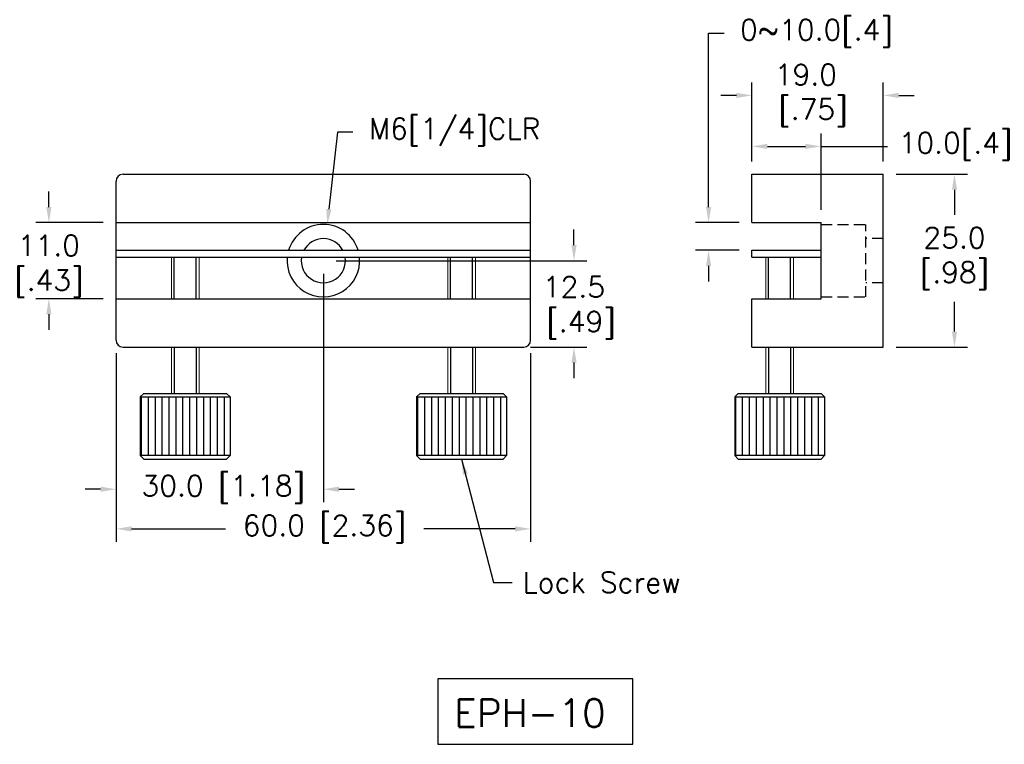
# Model space of a CAD drawing. Extents: x 95 to 238, y 40 to 145.
import ezdxf

# ---------------------------------------------------------------- set-up
doc = ezdxf.new("R2010")
doc.units = 0
doc.header["$LTSCALE"] = 0.5
doc.header["$MEASUREMENT"] = 0
doc.linetypes.add('DASHED', pattern=[19.05, 12.7, -6.35])
doc.layers.get('Defpoints').update_dxf_attribs({"linetype": 'CONTINUOUS'})
doc.layers.add('外形輪廓', color=7, linetype='CONTINUOUS')
doc.layers.add('隱藏虛線', color=1, linetype='DASHED')
doc.styles.add('STSL', font='romans.shx', dxfattribs={"bigfont": 'stsl.shx'})
doc.dimstyles.new('11', dxfattribs={"dimscale": 1.5, "dimtxt": 2, "dimasz": 1.5, "dimexe": 1.25, "dimexo": 1.25, "dimgap": 1, "dimtad": 0, "dimtih": 1, "dimtoh": 1, "dimdec": 1, "dimzin": 1, "dimdsep": 46, "dimtxsty": 'STSL', "dimcen": 0, "dimadec": 3, "dimazin": 0, "dimtfac": 1, "dimtdec": 1, "dimtofl": 0, "dimtmove": 0, "dimatfit": 3, "dimfxl": 0, "dimtolj": 1, "dimtzin": 0, "dimarcsym": 0})

# ---------------------------------------------------------------- blocks, each defined once
blk = doc.blocks.new('*D49')
at = {"layer": 'Defpoints', "color": 0}
for p in [(220.35, 122.8), (220.35, 97.8), (230.66, 97.8)]:
    blk.add_point(p, dxfattribs=at)
at = {"layer": '外形輪廓', "color": 0, "lineweight": -2}
for p, q in [((222.23, 122.8), (232.54, 122.8)), ((230.66, 120.55), (230.66, 116.91)), ((230.66, 100.05), (230.66, 104.34)), ((222.23, 97.8), (232.54, 97.8))]:
    blk.add_line(p, q, dxfattribs=at)
at = {"layer": '外形輪廓', "color": 0}
for points in [[(230.29, 120.55), (231.04, 120.55), (230.66, 122.8)], [(230.29, 100.05), (231.04, 100.05), (230.66, 97.8)]]:
    blk.add_solid(points, dxfattribs=at)
at = {"layer": '外形輪廓', "color": 0, "lineweight": 13, "insert": (230.66, 110.62), "char_height": 3, "attachment_point": 5, "style": 'STSL'}
blk.add_mtext('\\A1;25.0\\P[.98]', dxfattribs=at)
blk = doc.blocks.new('*D52')
at = {"layer": 'Defpoints', "color": 0}
for p in [(139.88, 115.52), (138.75, 105.08)]:
    blk.add_point(p, dxfattribs=at)
at = {"layer": '外形輪廓', "color": 0, "lineweight": -2}
for p, q in [((141.34, 128.89), (140.13, 117.75)), ((143.59, 128.89), (141.34, 128.89))]:
    blk.add_line(p, q, dxfattribs=at)
at = {"layer": '外形輪廓', "color": 0}
blk.add_solid([(139.75, 117.79), (140.5, 117.71), (139.88, 115.52)], dxfattribs=at)
at = {"layer": '外形輪廓', "color": 0, "lineweight": 13, "insert": (158.3, 128.89), "char_height": 3, "attachment_point": 5, "style": 'STSL'}
blk.add_mtext('\\A1;M6[1/4]CLR', dxfattribs=at)
blk = doc.blocks.new('*D53')
at = {"layer": 'Defpoints', "color": 0}
for p in [(109.32, 115.8), (99.59, 104.8), (109.32, 104.8)]:
    blk.add_point(p, dxfattribs=at)
at = {"layer": '外形輪廓', "color": 0, "lineweight": -2}
for p, q in [((99.59, 118.05), (99.59, 120.3)), ((107.44, 115.8), (97.71, 115.8)), ((107.44, 104.8), (97.71, 104.8)), ((99.59, 102.55), (99.59, 100.3))]:
    blk.add_line(p, q, dxfattribs=at)
at = {"layer": '外形輪廓', "color": 0}
for points in [[(99.21, 118.05), (99.96, 118.05), (99.59, 115.8)], [(99.21, 102.55), (99.96, 102.55), (99.59, 104.8)]]:
    blk.add_solid(points, dxfattribs=at)
at = {"layer": '外形輪廓', "color": 0, "lineweight": 13, "insert": (99.59, 109.5), "char_height": 3, "attachment_point": 5, "style": 'STSL'}
blk.add_mtext('\\A1;11.0\\P[.43]', dxfattribs=at)
blk = doc.blocks.new('*D54')
at = {"layer": 'Defpoints', "color": 0}
for p in [(195.07, 115.8), (201.35, 115.8), (201.35, 111.8)]:
    blk.add_point(p, dxfattribs=at)
at = {"layer": '外形輪廓', "color": 0, "lineweight": -2}
for p, q in [((195.07, 118.05), (195.07, 143.19)), ((195.07, 143.19), (197.32, 143.19)), ((199.48, 115.8), (193.2, 115.8)), ((199.48, 111.8), (193.2, 111.8)), ((195.07, 109.55), (195.07, 107.3))]:
    blk.add_line(p, q, dxfattribs=at)
at = {"layer": '外形輪廓', "color": 0}
for points in [[(194.7, 118.05), (195.45, 118.05), (195.07, 115.8)], [(194.7, 109.55), (195.45, 109.55), (195.07, 111.8)]]:
    blk.add_solid(points, dxfattribs=at)
at = {"layer": '外形輪廓', "color": 0, "insert": (210.68, 143.19), "char_height": 3, "attachment_point": 5, "style": 'STSL'}
blk.add_mtext('\\A1;0~10.0[.4]', dxfattribs=at)
blk = doc.blocks.new('*D55')
at = {"layer": 'Defpoints', "color": 0}
for p in [(109.32, 98.8), (169.32, 98.8), (109.32, 71.51)]:
    blk.add_point(p, dxfattribs=at)
at = {"layer": '外形輪廓', "color": 0, "lineweight": -2}
for p, q in [((109.32, 96.92), (109.32, 69.63)), ((169.32, 96.92), (169.32, 69.63)), ((111.57, 71.51), (125.13, 71.51)), ((167.07, 71.51), (153.84, 71.51))]:
    blk.add_line(p, q, dxfattribs=at)
at = {"layer": '外形輪廓', "color": 0}
for points in [[(111.57, 71.88), (111.57, 71.13), (109.32, 71.51)], [(167.07, 71.88), (167.07, 71.13), (169.32, 71.51)]]:
    blk.add_solid(points, dxfattribs=at)
at = {"layer": '外形輪廓', "color": 0, "insert": (139.48, 71.51), "char_height": 3, "attachment_point": 5, "style": 'STSL'}
blk.add_mtext('\\A1;60.0 [2.36]', dxfattribs=at)
blk = doc.blocks.new('*D57')
at = {"layer": 'Defpoints', "color": 0}
for p in [(201.35, 126.83), (201.35, 122.8), (211.35, 115.8)]:
    blk.add_point(p, dxfattribs=at)
at = {"layer": '外形輪廓', "color": 0, "lineweight": -2}
for p, q in [((201.35, 124.67), (201.35, 128.71)), ((211.35, 117.67), (211.35, 128.71)), ((203.6, 126.83), (209.1, 126.83)), ((211.35, 126.83), (220.95, 126.83))]:
    blk.add_line(p, q, dxfattribs=at)
at = {"layer": '外形輪廓', "color": 0}
for points in [[(203.6, 127.21), (203.6, 126.46), (201.35, 126.83)], [(209.1, 127.21), (209.1, 126.46), (211.35, 126.83)]]:
    blk.add_solid(points, dxfattribs=at)
at = {"layer": '外形輪廓', "color": 0, "insert": (230.81, 126.83), "char_height": 3, "attachment_point": 5, "style": 'STSL'}
blk.add_mtext('\\A1;10.0[.4]', dxfattribs=at)
blk = doc.blocks.new('*D96')
at = {"layer": 'Defpoints', "color": 0}
for p in [(139.32, 110.3), (109.32, 98.8), (139.32, 77.24)]:
    blk.add_point(p, dxfattribs=at)
at = {"layer": '外形輪廓', "color": 0, "lineweight": -2}
for p, q in [((139.32, 108.42), (139.32, 75.37)), ((109.32, 96.92), (109.32, 75.37)), ((107.07, 77.24), (104.82, 77.24)), ((141.57, 77.24), (143.82, 77.24))]:
    blk.add_line(p, q, dxfattribs=at)
at = {"layer": '外形輪廓', "color": 0}
for points in [[(107.07, 77.62), (107.07, 76.87), (109.32, 77.24)], [(141.57, 77.62), (141.57, 76.87), (139.32, 77.24)]]:
    blk.add_solid(points, dxfattribs=at)
at = {"layer": '外形輪廓', "color": 0, "insert": (124.83, 77.24), "char_height": 3, "attachment_point": 5, "style": 'STSL'}
blk.add_mtext('\\A1;30.0 [1.18]', dxfattribs=at)
blk = doc.blocks.new('*D97')
at = {"layer": 'Defpoints', "color": 0}
for p in [(220.35, 134.21), (201.35, 122.8), (220.35, 122.8)]:
    blk.add_point(p, dxfattribs=at)
at = {"layer": '外形輪廓', "color": 0, "lineweight": -2}
for p, q in [((201.35, 124.67), (201.35, 136.08)), ((220.35, 124.67), (220.35, 136.08)), ((199.1, 134.21), (196.85, 134.21)), ((222.6, 134.21), (224.85, 134.21))]:
    blk.add_line(p, q, dxfattribs=at)
at = {"layer": '外形輪廓', "color": 0}
for points in [[(199.1, 134.58), (199.1, 133.83), (201.35, 134.21)], [(222.6, 134.58), (222.6, 133.83), (220.35, 134.21)]]:
    blk.add_solid(points, dxfattribs=at)
at = {"layer": '外形輪廓', "color": 0, "insert": (209.15, 134.21), "char_height": 3, "attachment_point": 5, "style": 'STSL'}
blk.add_mtext('\\A1;19.0\\P [.75]', dxfattribs=at)
blk = doc.blocks.new('*D98')
at = {"layer": 'Defpoints', "color": 0}
for p in [(139.32, 110.3), (167.43, 97.8), (175.59, 97.8)]:
    blk.add_point(p, dxfattribs=at)
at = {"layer": '外形輪廓', "color": 0, "lineweight": -2}
for p, q in [((175.59, 112.55), (175.59, 114.8)), ((141.19, 110.3), (177.47, 110.3)), ((169.3, 97.8), (177.47, 97.8)), ((175.59, 95.55), (175.59, 93.3))]:
    blk.add_line(p, q, dxfattribs=at)
at = {"layer": '外形輪廓', "color": 0}
for points in [[(175.22, 112.55), (175.97, 112.55), (175.59, 110.3)], [(175.22, 95.55), (175.97, 95.55), (175.59, 97.8)]]:
    blk.add_solid(points, dxfattribs=at)
at = {"layer": '外形輪廓', "color": 0, "insert": (175.59, 103.5), "char_height": 3, "attachment_point": 5, "style": 'STSL'}
blk.add_mtext('\\A1;12.5\\P [.49]', dxfattribs=at)

msp = doc.modelspace()

# ---------------------------------------------------------------- hatches: boundary and pattern name
at = {"layer": '外形輪廓'}
h = msp.add_hatch(dxfattribs=at)
h.set_pattern_fill('_USER', color=0, angle=90, pattern_type=0)
h.set_pattern_definition([(90, (0, 0), (-1, 6e-17), [])])
h.paths.add_polyline_path([(125.82, 90.6), (112.82, 90.6), (112.82, 82.1), (125.82, 82.1)])
h.paths.add_polyline_path([(165.82, 90.6), (152.82, 90.6), (152.82, 82.1), (165.82, 82.1)])
h.paths.add_polyline_path([(211.85, 90.6), (198.85, 90.6), (198.85, 82.1), (211.85, 82.1)])

# ---------------------------------------------------------------- linework, layer by layer
for p, q in [((110.32, 122.8), (168.32, 122.8)), ((201.35, 115.8), (201.35, 122.8)), ((201.35, 122.8), (220.35, 122.8)), ((220.35, 97.8), (220.35, 122.8)), ((109.32, 98.8), (109.32, 121.8)), ((169.32, 98.8), (169.32, 121.8)), ((109.32, 115.8), (169.32, 115.8)), ((201.35, 115.8), (211.35, 115.8)), ((211.35, 104.8), (211.35, 115.8)), ((109.32, 111.8), (169.32, 111.8)), ((201.35, 111.8), (211.35, 111.8)), ((201.35, 110.8), (201.35, 111.8)), ((109.32, 110.8), (169.32, 110.8)), ((117.72, 104.8), (117.72, 110.8)), ((120.92, 104.8), (120.92, 110.8)), ((157.72, 104.8), (157.72, 110.8)), ((160.92, 104.8), (160.92, 110.8)), ((201.35, 110.8), (211.35, 110.8)), ((203.75, 104.8), (203.75, 110.8)), ((206.95, 104.8), (206.95, 110.8)), ((109.32, 104.8), (169.32, 104.8)), ((201.35, 97.8), (201.35, 104.8)), ((201.35, 104.8), (211.35, 104.8)), ((110.32, 97.8), (168.32, 97.8)), ((117.72, 97.8), (117.72, 91.1)), ((120.92, 97.8), (120.92, 91.1)), ((157.72, 97.8), (157.72, 91.1)), ((160.92, 97.8), (160.92, 91.1)), ((201.35, 97.8), (220.35, 97.8)), ((203.75, 97.8), (203.75, 91.1)), ((206.95, 97.8), (206.95, 91.1)), ((112.82, 90.6), (125.82, 90.6)), ((113.32, 91.1), (125.32, 91.1)), ((152.82, 90.6), (165.82, 90.6)), ((153.32, 91.1), (165.32, 91.1)), ((199.35, 91.1), (198.85, 90.6)), ((198.85, 90.6), (211.85, 90.6)), ((198.85, 90.6), (198.85, 82.1)), ((199.35, 91.1), (211.35, 91.1)), ((211.35, 91.1), (211.85, 90.6)), ((211.85, 90.6), (211.85, 82.1)), ((125.82, 82.1), (112.82, 82.1)), ((113.32, 81.6), (125.32, 81.6)), ((125.82, 82.1), (125.32, 81.6)), ((165.82, 82.1), (152.82, 82.1)), ((153.32, 81.6), (165.32, 81.6)), ((165.82, 82.1), (165.32, 81.6)), ((211.85, 82.1), (198.85, 82.1)), ((199.35, 81.6), (198.85, 82.1)), ((199.35, 81.6), (211.35, 81.6)), ((211.85, 82.1), (211.35, 81.6))]:
    msp.add_line(p, q, dxfattribs=at)
at = {"layer": '外形輪廓', "lineweight": 13}
for p, q in [((117.32, 104.8), (117.32, 110.8)), ((121.32, 104.8), (121.32, 110.8)), ((157.32, 104.8), (157.32, 110.8)), ((161.32, 104.8), (161.32, 110.8)), ((203.35, 104.8), (203.35, 110.8)), ((207.35, 104.8), (207.35, 110.8)), ((117.32, 97.8), (117.32, 91.1)), ((121.32, 97.8), (121.32, 91.1)), ((157.32, 97.8), (157.32, 91.1)), ((161.32, 97.8), (161.32, 91.1)), ((203.35, 97.8), (203.35, 91.1)), ((207.35, 97.8), (207.35, 91.1))]:
    msp.add_line(p, q, dxfattribs=at)
at = {"layer": '外形輪廓', "ltscale": 0.3}
for p, q in [((113.32, 91.1), (112.82, 90.6)), ((112.82, 90.6), (112.82, 82.1)), ((125.32, 91.1), (125.82, 90.6)), ((125.82, 90.6), (125.82, 82.1)), ((153.32, 91.1), (152.82, 90.6)), ((152.82, 90.6), (152.82, 82.1)), ((165.32, 91.1), (165.82, 90.6)), ((165.82, 90.6), (165.82, 82.1)), ((113.32, 81.6), (112.82, 82.1)), ((153.32, 81.6), (152.82, 82.1))]:
    msp.add_line(p, q, dxfattribs=at)
at = {"layer": '外形輪廓', "color": 0}
msp.add_lwpolyline([(155.88, 40.35), (184.1, 40.35), (184.1, 49.81), (155.88, 49.81)], close=True, dxfattribs=at)
at = {"layer": '外形輪廓'}
for centre, radius, start, end in [((110.32, 121.8), 1, 90, 180), ((168.32, 121.8), 1, 0, 90), ((139.32, 110.3), 3.2, 27.9532, 152.0468), ((139.32, 110.3), 3.2, 171.0107, 8.9893), ((110.32, 98.8), 1, 180, 270), ((168.32, 98.8), 1, 270, 0)]:
    msp.add_arc(centre, radius, start, end, dxfattribs=at)
at = {"layer": '外形輪廓', "color": 0}
for start, end in [(16.6015, 163.3985), (174.535, 5.465)]:
    msp.add_arc((139.32, 110.3), 5.25, start, end, dxfattribs=at)
at = {"layer": '隱藏虛線', "color": 0, "ltscale": 0.25}
for p, q in [((211.35, 115.55), (217.85, 115.55)), ((217.85, 105.05), (217.85, 115.55)), ((220.35, 113.5), (217.85, 113.5)), ((220.35, 107.1), (217.85, 107.1)), ((211.35, 105.05), (217.85, 105.05))]:
    msp.add_line(p, q, dxfattribs=at)

# ---------------------------------------------------------------- texts
at = {"layer": '外形輪廓', "color": 0, "insert": (168.15, 65.27), "char_height": 3, "attachment_point": 1, "style": 'STSL'}
msp.add_mtext('\\A1;Lock Screw', dxfattribs=at)
at = {"layer": '外形輪廓', "color": 0, "insert": (158.25, 46.86), "char_height": 4, "width": 30.58, "attachment_point": 1, "style": 'STSL'}
msp.add_mtext('EPH-10', dxfattribs=at)

# ---------------------------------------------------------------- dimensions: what is measured, and where the dimension line sits
at = {"layer": '外形輪廓', "color": 0}
for base, p1, p2, text, picture, middle in [((195.07, 115.8), (201.35, 111.8), (201.35, 115.8), '0~10.0[.4]', '*D54', (210.68, 143.19)), ((175.59, 97.8), (139.32, 110.3), (167.43, 97.8), '<>\\P[]', '*D98', (175.59, 103.5))]:
    dim = msp.add_linear_dim(base=base, p1=p1, p2=p2, angle=90, text=text, dimstyle='11', dxfattribs=at)
    dim.commit()
    dim.dimension.update_dxf_attribs({"geometry": picture, "text_midpoint": middle, "dimtype": 160})
for base, p1, p2, text, picture, middle in [((220.35, 134.21), (201.35, 122.8), (220.35, 122.8), '<>\\P[]', '*D97', (209.15, 134.21)), ((201.35, 126.83), (211.35, 115.8), (201.35, 122.8), '<>[.4]', '*D57', (230.81, 126.83))]:
    dim = msp.add_linear_dim(base=base, p1=p1, p2=p2, text=text, dimstyle='11', dxfattribs=at)
    dim.commit()
    dim.dimension.update_dxf_attribs({"geometry": picture, "text_midpoint": middle, "dimtype": 160})
at = {"layer": '外形輪廓', "lineweight": 13}
dim = msp.add_diameter_dim_2p(p1=(138.75, 105.08), p2=(139.88, 115.52), text='M6[1/4]CLR', dimstyle='11', dxfattribs=at)
dim.commit()
dim.dimension.update_dxf_attribs({"geometry": '*D52', "text_midpoint": (158.3, 128.89), "dimtype": 163})
for base, p1, p2, text, picture, middle in [((230.66, 97.8), (220.35, 122.8), (220.35, 97.8), '25.0\\P[.98]', '*D49', (230.66, 110.62)), ((99.59, 104.8), (109.32, 115.8), (109.32, 104.8), '11.0\\P[.43]', '*D53', (99.59, 109.5))]:
    dim = msp.add_linear_dim(base=base, p1=p1, p2=p2, angle=90, text=text, dimstyle='11', dxfattribs=at)
    dim.commit()
    dim.dimension.update_dxf_attribs({"geometry": picture, "text_midpoint": middle, "dimtype": 160})
at = {"layer": '外形輪廓', "color": 0}
for base, p1, p2, picture, middle in [((139.32, 77.24), (109.32, 98.8), (139.32, 110.3), '*D96', (124.83, 77.24)), ((109.32, 71.51), (169.32, 98.8), (109.32, 98.8), '*D55', (139.48, 71.51))]:
    dim = msp.add_linear_dim(base=base, p1=p1, p2=p2, dimstyle='11', dxfattribs=at)
    dim.commit()
    dim.dimension.update_dxf_attribs({"geometry": picture, "text_midpoint": middle, "dimtype": 160})

# ---------------------------------------------------------------- leaders
at = {"layer": '外形輪廓', "color": 0, "annotation_type": 0, "has_hookline": 1, "hookline_direction": 0, "text_width": 25.14}
msp.add_leader([(159.32, 81.6), (163.93, 63.77), (166.65, 63.77)], dimstyle='11', override={"dimgap": 1, "dimtad": 0}, dxfattribs=at)

doc.saveas('drawing.dxf')
